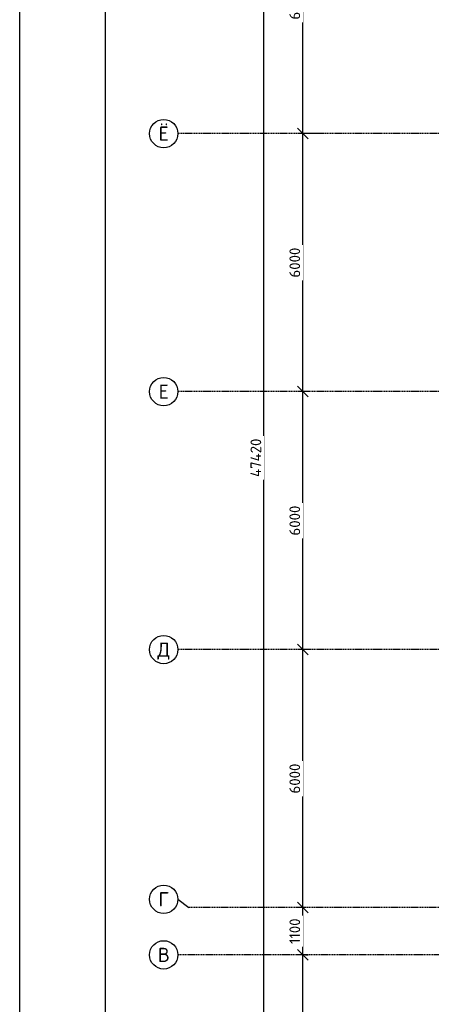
# Model space of a CAD drawing. Header units: inches. Extents: x 8001 to 766003, y -84601 to 563258.
# Tile 77 of 188: x 189106 to 198681, y 435438 to 458338. Entities that reach past the tile are written whole.
import ezdxf
from ezdxf.enums import TextEntityAlignment as Align

# ---------------------------------------------------------------- set-up
doc = ezdxf.new("R2010")
doc.units = ezdxf.units.IN
doc.header["$MEASUREMENT"] = 0
doc.linetypes.add('Dashed', pattern=[19.05, 12.7, -6.35])
doc.styles.add('GOST', font='isocpeur.ttf')
doc.styles.add('Text style', font='isocpeur.ttf', dxfattribs={"height": 250})
doc.dimstyles.new('Dim Style', dxfattribs={"dimtxt": 250, "dimasz": 250, "dimexe": 125, "dimexo": 62.5, "dimgap": 62.5, "dimtad": 1, "dimdec": 0, "dimtxsty": 'Text style', "dimblk": 'OBLIQUE', "dimcen": 250, "dimclrd": 256, "dimclre": 256, "dimclrt": 256, "dimadec": 0, "dimazin": 0, "dimtfac": 1, "dimtdec": 0, "dimtmove": 0, "dimatfit": 3, "dimldrblk": 'OBLIQUE', "dimfxl": 1, "dimlwd": -1, "dimlwe": -1, "dimarcsym": 0})

# ---------------------------------------------------------------- blocks, each defined once
blk = doc.blocks.new('_Oblique')
at = {"color": 0, "linetype": 'ByBlock', "lineweight": -2}
blk.add_line((-0.5, -0.5), (0.5, 0.5), dxfattribs=at)
blk = doc.blocks.new('*D210')
at = {"transparency": 16777216}
for p, q in [((172960, 185656), (172960, 194926)), ((173023, 194926), (173085, 194926)), ((173023, 185656), (173085, 185656))]:
    blk.add_line(p, q, dxfattribs=at)
at = {"layer": 'Defpoints', "color": 0, "transparency": 16777216}
for p in [(172960, 194926), (172960, 194926), (172960, 185656)]:
    blk.add_point(p, dxfattribs=at)
at = {"transparency": 16777216, "xscale": 250, "yscale": 250, "zscale": 250}
for p, rotation in [((172960, 194926), 90), ((172960, 185656), 270)]:
    blk.add_blockref('_Oblique', p, dxfattribs=dict(at, rotation=rotation))
at = {"transparency": 16777216, "insert": (172773, 190291), "char_height": 250, "attachment_point": 5, "rotation": 90, "style": 'Text style', "bg_fill": 3, "box_fill_scale": 1.25, "bg_fill_color": 256, "bg_fill_true_color": 13158600, "bg_fill_transparency": 0}
blk.add_mtext('9270', dxfattribs=at)
blk = doc.blocks.new('*D211')
at = {"transparency": 16777216}
for p, q in [((172054, 182776), (172054, 230196)), ((172117, 230196), (172179, 230196)), ((172117, 182776), (172179, 182776))]:
    blk.add_line(p, q, dxfattribs=at)
at = {"layer": 'Defpoints', "color": 0, "transparency": 16777216}
for p in [(172054, 230196), (172054, 230196), (172054, 182776)]:
    blk.add_point(p, dxfattribs=at)
at = {"transparency": 16777216, "xscale": 250, "yscale": 250, "zscale": 250}
for p, rotation in [((172054, 230196), 90), ((172054, 182776), 270)]:
    blk.add_blockref('_Oblique', p, dxfattribs=dict(at, rotation=rotation))
at = {"transparency": 16777216, "insert": (171867, 206486), "char_height": 250, "attachment_point": 5, "rotation": 90, "style": 'Text style', "bg_fill": 3, "box_fill_scale": 1.25, "bg_fill_color": 256, "bg_fill_true_color": 13158600, "bg_fill_transparency": 0}
blk.add_mtext('47420', dxfattribs=at)
blk = doc.blocks.new('kb-axis')
blk.add_circle((0, 0), 1)
at = {"style": 'GOST'}
blk.add_attdef('AXIS', text='', height=1, dxfattribs=at).set_placement((0, 0), align=Align.MIDDLE_CENTER)
blk = doc.blocks.new('*D214')
at = {"transparency": 16777216}
for p, q in [((173023, 196026), (172835, 196026)), ((172960, 194926), (172960, 196026)), ((173023, 194926), (172835, 194926))]:
    blk.add_line(p, q, dxfattribs=at)
at = {"layer": 'Defpoints', "color": 0, "transparency": 16777216}
for p in [(172960, 196026), (173085, 196026), (173085, 194926)]:
    blk.add_point(p, dxfattribs=at)
at = {"transparency": 16777216, "xscale": 250, "yscale": 250, "zscale": 250}
for p, rotation in [((172960, 196026), 90), ((172960, 194926), 270)]:
    blk.add_blockref('_Oblique', p, dxfattribs=dict(at, rotation=rotation))
at = {"transparency": 16777216, "insert": (172773, 195476), "char_height": 250, "attachment_point": 5, "rotation": 90, "style": 'Text style', "bg_fill": 3, "box_fill_scale": 1.25, "bg_fill_color": 256, "bg_fill_true_color": 13158600, "bg_fill_transparency": 0}
blk.add_mtext('1100', dxfattribs=at)
blk = doc.blocks.new('*D215')
at = {"transparency": 16777216}
for p, q in [((173139, 202026), (172835, 202026)), ((172960, 196026), (172960, 202026)), ((173023, 196026), (172835, 196026))]:
    blk.add_line(p, q, dxfattribs=at)
at = {"layer": 'Defpoints', "color": 0, "transparency": 16777216}
for p in [(172960, 202026), (173202, 202026), (173085, 196026)]:
    blk.add_point(p, dxfattribs=at)
at = {"transparency": 16777216, "xscale": 250, "yscale": 250, "zscale": 250}
for p, rotation in [((172960, 202026), 90), ((172960, 196026), 270)]:
    blk.add_blockref('_Oblique', p, dxfattribs=dict(at, rotation=rotation))
at = {"transparency": 16777216, "insert": (172773, 199026), "char_height": 250, "attachment_point": 5, "rotation": 90, "style": 'Text style', "bg_fill": 3, "box_fill_scale": 1.25, "bg_fill_color": 256, "bg_fill_true_color": 13158600, "bg_fill_transparency": 0}
blk.add_mtext('6000', dxfattribs=at)
blk = doc.blocks.new('*D216')
at = {"transparency": 16777216}
for p, q in [((173125, 208026), (172835, 208026)), ((172960, 202026), (172960, 208026)), ((173139, 202026), (172835, 202026))]:
    blk.add_line(p, q, dxfattribs=at)
at = {"layer": 'Defpoints', "color": 0, "transparency": 16777216}
for p in [(172960, 208026), (173188, 208026), (173202, 202026)]:
    blk.add_point(p, dxfattribs=at)
at = {"transparency": 16777216, "xscale": 250, "yscale": 250, "zscale": 250}
for p, rotation in [((172960, 208026), 90), ((172960, 202026), 270)]:
    blk.add_blockref('_Oblique', p, dxfattribs=dict(at, rotation=rotation))
at = {"transparency": 16777216, "insert": (172773, 205026), "char_height": 250, "attachment_point": 5, "rotation": 90, "style": 'Text style', "bg_fill": 3, "box_fill_scale": 1.25, "bg_fill_color": 256, "bg_fill_true_color": 13158600, "bg_fill_transparency": 0}
blk.add_mtext('6000', dxfattribs=at)
blk = doc.blocks.new('*D217')
at = {"transparency": 16777216}
for p, q in [((173455, 214026), (172835, 214026)), ((172960, 208026), (172960, 214026)), ((173125, 208026), (172835, 208026))]:
    blk.add_line(p, q, dxfattribs=at)
at = {"layer": 'Defpoints', "color": 0, "transparency": 16777216}
for p in [(172960, 214026), (173518, 214026), (173188, 208026)]:
    blk.add_point(p, dxfattribs=at)
at = {"transparency": 16777216, "xscale": 250, "yscale": 250, "zscale": 250}
for p, rotation in [((172960, 214026), 90), ((172960, 208026), 270)]:
    blk.add_blockref('_Oblique', p, dxfattribs=dict(at, rotation=rotation))
at = {"transparency": 16777216, "insert": (172773, 211026), "char_height": 250, "attachment_point": 5, "rotation": 90, "style": 'Text style', "bg_fill": 3, "box_fill_scale": 1.25, "bg_fill_color": 256, "bg_fill_true_color": 13158600, "bg_fill_transparency": 0}
blk.add_mtext('6000', dxfattribs=at)
blk = doc.blocks.new('*D218')
at = {"transparency": 16777216}
for p, q in [((173496, 220026), (172835, 220026)), ((172960, 214026), (172960, 220026)), ((173455, 214026), (172835, 214026))]:
    blk.add_line(p, q, dxfattribs=at)
at = {"layer": 'Defpoints', "color": 0, "transparency": 16777216}
for p in [(172960, 220026), (173559, 220026), (173518, 214026)]:
    blk.add_point(p, dxfattribs=at)
at = {"transparency": 16777216, "xscale": 250, "yscale": 250, "zscale": 250}
for p, rotation in [((172960, 220026), 90), ((172960, 214026), 270)]:
    blk.add_blockref('_Oblique', p, dxfattribs=dict(at, rotation=rotation))
at = {"transparency": 16777216, "insert": (172773, 217026), "char_height": 250, "attachment_point": 5, "rotation": 90, "style": 'Text style', "bg_fill": 3, "box_fill_scale": 1.25, "bg_fill_color": 256, "bg_fill_true_color": 13158600, "bg_fill_transparency": 0}
blk.add_mtext('6000', dxfattribs=at)
blk = doc.blocks.new('sjjg')
at = {"color": 1, "linetype": 'Dashed', "ltscale": 2}
for p, q in [((244447.8, 214025.7), (170054.2, 214025.7)), ((244447.8, 202025.7), (170054.2, 202025.7)), ((248447.8, 196025.7), (170310.5, 196025.7)), ((248647.8, 194925.7), (170054.2, 194925.7))]:
    blk.add_line(p, q, dxfattribs=at)
blk.add_lwpolyline([(170054.2, 196218.7), (170310.5, 196025.7)])
at = {"xscale": 330, "yscale": 330, "zscale": 330}
for p, values in [((169724.2, 214025.7), {'AXIS': 'Ё'}), ((169724.2, 208025.7), {'AXIS': 'Е'}), ((169724.2, 202025.7), {'AXIS': 'Д'}), ((169724.2, 196218.7), {'AXIS': 'Г'}), ((169724.2, 194925.7), {'AXIS': 'В'})]:
    blk.add_blockref('kb-axis', p, dxfattribs=at).add_auto_attribs(values)
for base, p1, p2, picture, middle in [((172054.5, 230195.7), (172054.5, 182775.7), (172054.5, 230195.7), '*D211', (171867, 206485.7)), ((172960.2, 194925.7), (172960.2, 185655.7), (172960.2, 194925.7), '*D210', (172772.7, 190290.7))]:
    dim = blk.add_linear_dim(base=base, p1=p1, p2=p2, angle=90, dimstyle='Dim Style', override={"dimtfill": 1, "dimarcsym": 1})
    dim.commit()
    dim.dimension.update_dxf_attribs({"geometry": picture, "text_midpoint": middle})
at = {"color": 1, "linetype": 'Dashed', "ltscale": 2}
blk.add_line((244447.8, 208025.7), (170054.2, 208025.7), dxfattribs=at)
dim = blk.add_linear_dim(base=(172960.2, 196025.7), p1=(173085.2, 194925.7), p2=(173085.2, 196025.7), angle=90, dimstyle='Dim Style', override={"dimtfill": 1, "dimarcsym": 1})
dim.commit()
dim.dimension.update_dxf_attribs({"geometry": '*D214', "text_midpoint": (172772.7, 195475.7)})
dim = blk.add_linear_dim(base=(172960.2, 202025.7), p1=(173085.2, 196025.7), p2=(173201.5, 202025.7), angle=90, dimstyle='Dim Style', override={"dimtmove": 1, "dimtfill": 1, "dimarcsym": 1})
dim.commit()
dim.dimension.update_dxf_attribs({"geometry": '*D215', "text_midpoint": (172772.7, 199025.7)})
dim = blk.add_linear_dim(base=(172960.2, 208025.7), p1=(173201.5, 202025.7), p2=(173187.6, 208025.7), angle=90, dimstyle='Dim Style', override={"dimtmove": 1, "dimtfill": 1, "dimarcsym": 1})
dim.commit()
dim.dimension.update_dxf_attribs({"geometry": '*D216', "text_midpoint": (172772.7, 205025.7)})
dim = blk.add_linear_dim(base=(172960.2, 214025.7), p1=(173187.6, 208025.7), p2=(173517.6, 214025.7), angle=90, dimstyle='Dim Style', override={"dimtmove": 1, "dimtfill": 1, "dimarcsym": 1})
dim.commit()
dim.dimension.update_dxf_attribs({"geometry": '*D217', "text_midpoint": (172772.7, 211025.7)})
dim = blk.add_linear_dim(base=(172960.2, 220025.7), p1=(173517.6, 214025.7), p2=(173559, 220025.7), angle=90, dimstyle='Dim Style', override={"dimtmove": 1, "dimtfill": 1, "dimarcsym": 1})
dim.commit()
dim.dimension.update_dxf_attribs({"geometry": '*D218', "text_midpoint": (172772.7, 217025.7)})

msp = doc.modelspace()

# ---------------------------------------------------------------- linework, layer by layer
for points in [[(189105.77, 475772.808), (289105.77, 475772.808), (289105.77, 406372.808), (189105.77, 406372.808)], [(191105.77, 475272.808), (288605.77, 475272.808), (288605.77, 406872.808), (191105.77, 406872.808)]]:
    msp.add_lwpolyline(points, close=True)

# ---------------------------------------------------------------- next in the draw order: block references
msp.add_blockref('sjjg', (22732.416, 241661.909))

doc.saveas('drawing.dxf')
